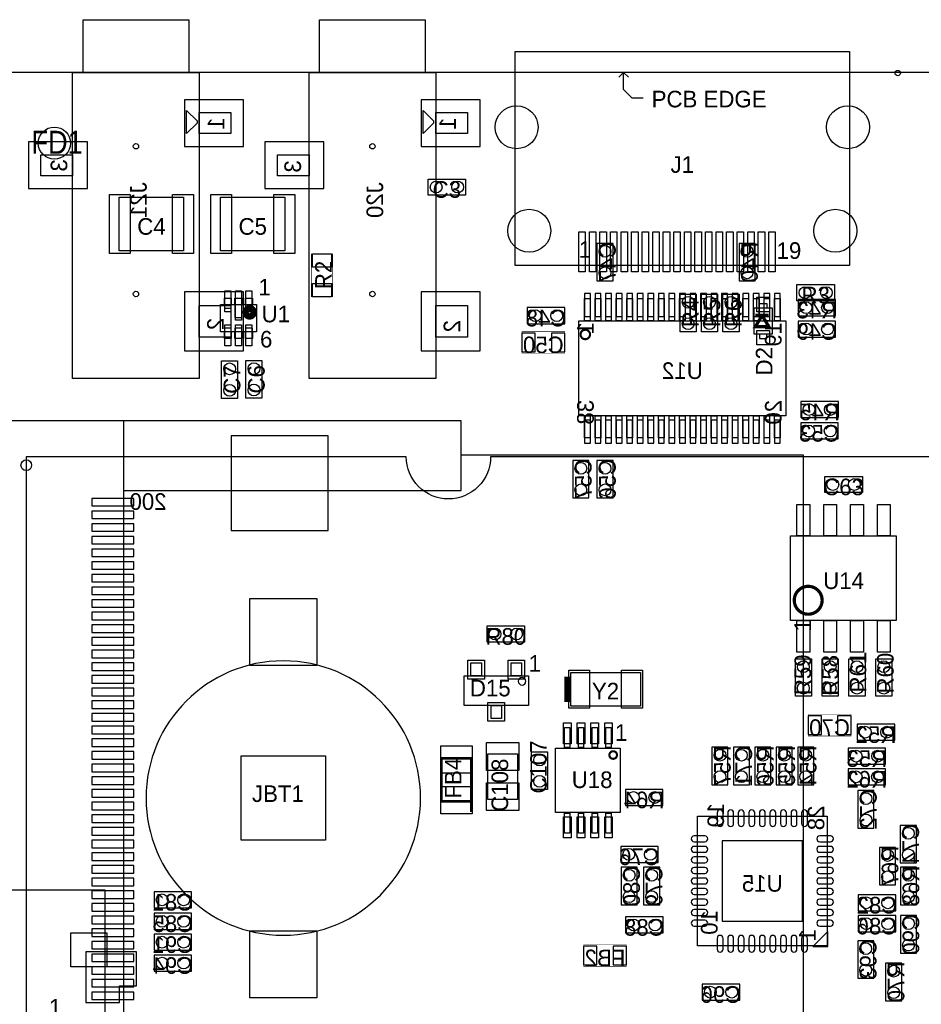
# Model space of a CAD drawing. Extents: x -51 to 4884, y -309 to 4232.
# Tile 5 of 7: x 1423 to 3105, y 2395 to 4232. Entities that reach past the tile are written whole.
import ezdxf
from ezdxf.enums import TextEntityAlignment as Align

# ---------------------------------------------------------------- set-up
doc = ezdxf.new("R2010")
doc.units = 0
for name, color, linetype in [('BG_OUTLINE', 2, 'CONTINUOUS'), ('BG_VAR-SOM-MX6_V2', 1, 'CONTINUOUS'), ('PG_ASSEMBLY_BOTTOM', 3, 'CONTINUOUS'), ('PG_ASSEMBLY_TOP', 4, 'CONTINUOUS'), ('PIN_BOTTOM', 6, 'CONTINUOUS'), ('PIN_TOP', 5, 'CONTINUOUS'), ('RD_ASSEMBLY_BOTTOM', 7, 'CONTINUOUS'), ('RD_ASSEMBLY_TOP', 8, 'CONTINUOUS')]:
    doc.layers.add(name, color=color, linetype=linetype)

msp = doc.modelspace()

# ---------------------------------------------------------------- linework, layer by layer
at = {"layer": 'BG_OUTLINE'}
msp.add_lwpolyline([(0, 0), (4724.41, 0), (4724.41, 4133.86), (0, 4133.86)], close=True, dxfattribs=at)
at = {"layer": 'BG_VAR-SOM-MX6_V2'}
msp.add_lwpolyline([(2301.71, 3416.73, -0.414214), (2223.01, 3338.03, -0.414214), (2144.31, 3416.73), (1435.61, 3416.73), (1435.61, 1414.73), (1573.41, 1414.73, -0.414214), (1593.11, 1395.13, -0.414214), (1573.41, 1375.43), (1435.61, 1375.43), (1435.61, 755.33), (2144.31, 755.33, -0.414214), (2223.01, 834.03, -0.414214), (2301.71, 755.33), (3470.61, 755.33), (3470.61, 3416.73)], format="xyb", close=True, dxfattribs=at)
msp.add_lwpolyline([(2301.71, 3416.73, -0.414214), (2223.01, 3338.03, -0.414214), (2144.31, 3416.73), (1435.61, 3416.73), (1435.61, 1414.73), (1573.41, 1414.73, -0.414214), (1593.11, 1395.13, -0.414214), (1573.41, 1375.43), (1435.61, 1375.43), (1435.61, 755.33), (2144.31, 755.33, -0.414214), (2223.01, 834.03, -0.414214), (2301.71, 755.33), (3470.61, 755.33), (3470.61, 3416.73)], format="xyb", close=True, dxfattribs=at)
at = {"layer": 'PG_ASSEMBLY_BOTTOM'}
for points in [[(1541.75, 4133.86), (1541.75, 4232.29), (1738.61, 4232.29), (1738.61, 4133.86)], [(1982.75, 4133.86), (1982.75, 4232.29), (2179.61, 4232.29), (2179.61, 4133.86)], [(1522.07, 3562.99), (1522.07, 4133.86), (1758.29, 4133.86), (1758.29, 3562.99)], [(1963.07, 3562.99), (1963.07, 4133.86), (2199.29, 4133.86), (2199.29, 3562.99)], [(1734.67, 4019.69), (1734.67, 4062.99), (1754.35, 4043.31), (1754.35, 4039.37)], [(2175.67, 4019.69), (2175.67, 4062.99), (2195.35, 4043.31), (2195.35, 4039.37)], [(1758.29, 4019.69), (1758.29, 4059.06), (1817.35, 4059.06), (1817.35, 4019.69)], [(2199.29, 4019.69), (2199.29, 4059.06), (2258.35, 4059.06), (2258.35, 4019.69)], [(1463.01, 3940.95), (1463.01, 3980.32), (1522.07, 3980.32), (1522.07, 3940.95)], [(1904.01, 3940.95), (1904.01, 3980.32), (1963.07, 3980.32), (1963.07, 3940.95)], [(2500, 3815), (2500, 3745), (2530, 3745), (2530, 3815)], [(2795, 3745), (2795, 3815), (2765, 3815), (2765, 3745)], [(2487.29, 3711.87), (2487.29, 3670.53), (2477.06, 3670.53), (2477.06, 3711.87)], [(2506.98, 3711.87), (2506.98, 3670.53), (2496.74, 3670.53), (2496.74, 3711.87)], [(2526.66, 3711.87), (2526.66, 3670.53), (2516.43, 3670.53), (2516.43, 3711.87)], [(2546.35, 3711.87), (2546.35, 3670.53), (2536.11, 3670.53), (2536.11, 3711.87)], [(2566.03, 3711.87), (2566.03, 3670.53), (2555.8, 3670.53), (2555.8, 3711.87)], [(2585.72, 3711.87), (2585.72, 3670.53), (2575.48, 3670.53), (2575.48, 3711.87)], [(2605.4, 3711.87), (2605.4, 3670.53), (2595.17, 3670.53), (2595.17, 3711.87)], [(2625.09, 3711.87), (2625.09, 3670.53), (2614.85, 3670.53), (2614.85, 3711.87)], [(2644.77, 3711.87), (2644.77, 3670.53), (2634.54, 3670.53), (2634.54, 3711.87)], [(2664.46, 3711.87), (2664.46, 3670.53), (2654.22, 3670.53), (2654.22, 3711.87)], [(2684.14, 3711.87), (2684.14, 3670.53), (2673.91, 3670.53), (2673.91, 3711.87)], [(2703.83, 3711.87), (2703.83, 3670.53), (2693.59, 3670.53), (2693.59, 3711.87)], [(2723.51, 3711.87), (2723.51, 3670.53), (2713.28, 3670.53), (2713.28, 3711.87)], [(2743.2, 3711.87), (2743.2, 3670.53), (2732.96, 3670.53), (2732.96, 3711.87)], [(2762.88, 3711.87), (2762.88, 3670.53), (2752.65, 3670.53), (2752.65, 3711.87)], [(2782.57, 3711.87), (2782.57, 3670.53), (2772.33, 3670.53), (2772.33, 3711.87)], [(2802.25, 3711.87), (2802.25, 3670.53), (2792.02, 3670.53), (2792.02, 3711.87)], [(2821.94, 3711.87), (2821.94, 3670.53), (2811.7, 3670.53), (2811.7, 3711.87)], [(2841.62, 3711.87), (2841.62, 3670.53), (2831.39, 3670.53), (2831.39, 3711.87)], [(1758.29, 3639.77), (1758.29, 3698.82), (1817.35, 3698.82), (1817.35, 3639.77)], [(2199.29, 3639.77), (2199.29, 3698.82), (2258.35, 3698.82), (2258.35, 3639.77)], [(2370, 3665), (2440, 3665), (2440, 3695), (2370, 3695)], [(2875, 3680), (2945, 3680), (2945, 3710), (2875, 3710)], [(2852.25, 3670.53), (2852.25, 3493.37), (2466.43, 3493.37), (2466.43, 3670.53)], [(2945, 3670), (2875, 3670), (2875, 3640), (2945, 3640)], [(2950.34, 3519.95), (2880.34, 3519.95), (2880.34, 3489.95), (2950.34, 3489.95)], [(2487.29, 3493.37), (2487.29, 3452.03), (2477.06, 3452.03), (2477.06, 3493.37)], [(2506.98, 3493.37), (2506.98, 3452.03), (2496.74, 3452.03), (2496.74, 3493.37)], [(2526.66, 3493.37), (2526.66, 3452.03), (2516.43, 3452.03), (2516.43, 3493.37)], [(2546.35, 3493.37), (2546.35, 3452.03), (2536.11, 3452.03), (2536.11, 3493.37)], [(2566.03, 3493.37), (2566.03, 3452.03), (2555.8, 3452.03), (2555.8, 3493.37)], [(2585.72, 3493.37), (2585.72, 3452.03), (2575.48, 3452.03), (2575.48, 3493.37)], [(2605.4, 3493.37), (2605.4, 3452.03), (2595.17, 3452.03), (2595.17, 3493.37)], [(2625.09, 3493.37), (2625.09, 3452.03), (2614.85, 3452.03), (2614.85, 3493.37)], [(2644.77, 3493.37), (2644.77, 3452.03), (2634.54, 3452.03), (2634.54, 3493.37)], [(2664.46, 3493.37), (2664.46, 3452.03), (2654.22, 3452.03), (2654.22, 3493.37)], [(2684.14, 3493.37), (2684.14, 3452.03), (2673.91, 3452.03), (2673.91, 3493.37)], [(2703.83, 3493.37), (2703.83, 3452.03), (2693.59, 3452.03), (2693.59, 3493.37)], [(2723.51, 3493.37), (2723.51, 3452.03), (2713.28, 3452.03), (2713.28, 3493.37)], [(2743.2, 3493.37), (2743.2, 3452.03), (2732.96, 3452.03), (2732.96, 3493.37)], [(2762.88, 3493.37), (2762.88, 3452.03), (2752.65, 3452.03), (2752.65, 3493.37)], [(2782.57, 3493.37), (2782.57, 3452.03), (2772.33, 3452.03), (2772.33, 3493.37)], [(2802.25, 3493.37), (2802.25, 3452.03), (2792.02, 3452.03), (2792.02, 3493.37)], [(2821.94, 3493.37), (2821.94, 3452.03), (2811.7, 3452.03), (2811.7, 3493.37)], [(2841.62, 3493.37), (2841.62, 3452.03), (2831.39, 3452.03), (2831.39, 3493.37)], [(2950, 3480), (2880, 3480), (2880, 3450), (2950, 3450)], [(2485, 3340), (2485, 3410), (2455, 3410), (2455, 3340)], [(2530, 3340), (2530, 3410), (2500, 3410), (2500, 3340)], [(2985.37, 2887.86), (3055.37, 2887.86), (3055.37, 2917.86), (2985.37, 2917.86)], [(2714.37, 2874.86), (2714.37, 2804.86), (2744.37, 2804.86), (2744.37, 2874.86)], [(2754.37, 2874.86), (2754.37, 2804.86), (2784.37, 2804.86), (2784.37, 2874.86)], [(2794.37, 2874.86), (2794.37, 2804.86), (2824.37, 2804.86), (2824.37, 2874.86)], [(2834.37, 2874.86), (2834.37, 2804.86), (2864.37, 2804.86), (2864.37, 2874.86)], [(2904.37, 2804.86), (2904.37, 2874.86), (2874.37, 2874.86), (2874.37, 2804.86)], [(2968.39, 2843.17), (3038.39, 2843.17), (3038.39, 2873.17), (2968.39, 2873.17)], [(3038.35, 2834.55), (2968.35, 2834.55), (2968.35, 2804.55), (3038.35, 2804.55)], [(2553, 2766), (2623, 2766), (2623, 2796), (2553, 2796)], [(2986.68, 2793.84), (2986.68, 2723.84), (3016.68, 2723.84), (3016.68, 2793.84)], [(2687.3, 2504.22), (2687.3, 2746.34), (2929.42, 2746.34), (2929.42, 2504.22)], [(3065.68, 2729.04), (3065.68, 2659.04), (3095.68, 2659.04), (3095.68, 2729.04)], [(2544.37, 2659.86), (2614.37, 2659.86), (2614.37, 2689.86), (2544.37, 2689.86)], [(3057.06, 2617.88), (3057.06, 2687.88), (3027.06, 2687.88), (3027.06, 2617.88)], [(2575.06, 2580.88), (2575.06, 2650.88), (2545.06, 2650.88), (2545.06, 2580.88)], [(2617.06, 2580.88), (2617.06, 2650.88), (2587.06, 2650.88), (2587.06, 2580.88)], [(3066.06, 2650.88), (3066.06, 2580.88), (3096.06, 2580.88), (3096.06, 2650.88)], [(1744, 2605), (1674, 2605), (1674, 2575), (1744, 2575)], [(3057.35, 2599.55), (2987.35, 2599.55), (2987.35, 2569.55), (3057.35, 2569.55)], [(1744, 2565), (1674, 2565), (1674, 2535), (1744, 2535)], [(2553.39, 2528.17), (2623.39, 2528.17), (2623.39, 2558.17), (2553.39, 2558.17)], [(3057.35, 2560.55), (2987.35, 2560.55), (2987.35, 2530.55), (3057.35, 2530.55)], [(3096.06, 2490.68), (3096.06, 2560.68), (3066.06, 2560.68), (3066.06, 2490.68)], [(1744, 2526), (1674, 2526), (1674, 2496), (1744, 2496)], [(2902.94, 2503.11), (2930.53, 2503.11), (2930.53, 2530.7)], [(3016.35, 2443.84), (3016.35, 2513.84), (2986.35, 2513.84), (2986.35, 2443.84)], [(1744, 2487), (1674, 2487), (1674, 2457), (1744, 2457)], [(3068.35, 2401.84), (3068.35, 2471.84), (3038.35, 2471.84), (3038.35, 2401.84)], [(2696.35, 2402.84), (2766.35, 2402.84), (2766.35, 2432.84), (2696.35, 2432.84)]]:
    msp.add_lwpolyline(points, close=True, dxfattribs=at)
at = {"layer": 'PG_ASSEMBLY_BOTTOM', "const_width": 1}
for points in [[(2360, 3610), (2440, 3610), (2440, 3650), (2360, 3650)], [(2973.87, 2935.86), (2893.87, 2935.86), (2893.87, 2895.86), (2973.87, 2895.86)], [(2475, 2466.07), (2555, 2466.07), (2555, 2506.07), (2475, 2506.07)]]:
    msp.add_lwpolyline(points, close=True, dxfattribs=at)
at = {"layer": 'PG_ASSEMBLY_BOTTOM', "const_width": 3.94}
msp.add_lwpolyline([(2478.24, 3636.12, 1), (2478.24, 3653.76, 1)], format="xyb", close=True, dxfattribs=at)
at = {"layer": 'PG_ASSEMBLY_BOTTOM'}
for points in [[(1616.71, 3353.75), (2246.63, 3353.75), (2246.63, 3483.67), (1254.51, 3483.67), (1254.51, 818.31)], [(1616.71, 3483.67), (1616.71, 688.39)], [(2246.63, 3420.67), (2884.51, 3420.67), (2884.51, 751.39), (2246.63, 751.39)]]:
    msp.add_lwpolyline(points, dxfattribs=at)
at = {"layer": 'PG_ASSEMBLY_TOP'}
for points in [[(2971.17, 4173.23), (2971.17, 3773.62), (2347.15, 3773.62), (2347.15, 4173.23)], [(2185, 3935), (2255, 3935), (2255, 3905), (2185, 3905)], [(1609, 3801), (1609, 3901), (1729, 3901), (1729, 3801)], [(1918, 3901), (1918, 3801), (1798, 3801), (1798, 3901)], [(2943, 3708), (2873, 3708), (2873, 3738), (2943, 3738)], [(2685, 3720), (2685, 3650), (2655, 3650), (2655, 3720)], [(2725, 3720), (2725, 3650), (2695, 3650), (2695, 3720)], [(2765, 3720), (2765, 3650), (2735, 3650), (2735, 3720)], [(1864.7, 3649.65), (1797.7, 3649.65), (1797.7, 3700.85), (1864.7, 3700.85)], [(2793.25, 3645.4), (2793.25, 3694.6), (2826.75, 3694.6), (2826.75, 3645.4)], [(1799.8, 3525.75), (1799.8, 3595.75), (1829.8, 3595.75), (1829.8, 3525.75)], [(1845.2, 3526.25), (1845.2, 3596.25), (1875.2, 3596.25), (1875.2, 3526.25)], [(2925, 3380), (2995, 3380), (2995, 3350), (2925, 3350)], [(3058, 3111), (2861, 3111), (2861, 3269), (3058, 3269)], [(2365, 3071), (2295, 3071), (2295, 3101), (2365, 3101)], [(2284.64, 3032.17), (2284.64, 3007.76), (2264.96, 3007.76), (2264.96, 3032.17)], [(2359.44, 3032.17), (2359.44, 3007.76), (2339.76, 3007.76), (2339.76, 3032.17)], [(2900, 3040), (2900, 2970), (2870, 2970), (2870, 3040)], [(2950, 3040), (2950, 2970), (2920, 2970), (2920, 3040)], [(3000, 3040), (3000, 2970), (2970, 2970), (2970, 3040)], [(3050, 3040), (3050, 2970), (3020, 2970), (3020, 3040)], [(2451.04, 2951.5), (2451.04, 3014.5), (2580.96, 3014.5), (2580.96, 2951.5)], [(2372.04, 3007.76), (2372.04, 2952.64), (2252.36, 2952.64), (2252.36, 3007.76)], [(2322.04, 2952.64), (2322.04, 2928.23), (2302.36, 2928.23), (2302.36, 2952.64)], [(2449.54, 2911.43), (2449.54, 2874.02), (2439.69, 2874.02), (2439.69, 2911.43)], [(2475.13, 2911.43), (2475.13, 2874.02), (2465.28, 2874.02), (2465.28, 2911.43)], [(2500.72, 2911.43), (2500.72, 2874.02), (2490.87, 2874.02), (2490.87, 2911.43)], [(2526.31, 2911.43), (2526.31, 2874.02), (2516.46, 2874.02), (2516.46, 2911.43)], [(2408, 2866), (2408, 2796), (2378, 2796), (2378, 2866)], [(2543.04, 2873.04), (2543.04, 2752.96), (2422.96, 2752.96), (2422.96, 2873.04)], [(2296.5, 2777.5), (2296.5, 2862.5), (2351.5, 2862.5), (2351.5, 2777.5)], [(2449.54, 2751.98), (2449.54, 2714.57), (2439.69, 2714.57), (2439.69, 2751.98)], [(2475.13, 2751.98), (2475.13, 2714.57), (2465.28, 2714.57), (2465.28, 2751.98)], [(2500.72, 2751.98), (2500.72, 2714.57), (2490.87, 2714.57), (2490.87, 2751.98)], [(2526.31, 2751.98), (2526.31, 2714.57), (2516.46, 2714.57), (2516.46, 2751.98)], [(1581.97, 2609.01), (1581.97, 2351.13), (625.27, 2351.13), (625.27, 2609.01)]]:
    msp.add_lwpolyline(points, close=True, dxfattribs=at)
for points in [[(2944.59, 4133.86), (2373.73, 4133.86)], [(2549.71, 4133.86), (2540.66, 4124.8)], [(2586.33, 4085.83), (2565.85, 4085.83), (2549.71, 4101.97), (2549.71, 4133.86), (2558.77, 4124.8)], [(1805.02, 3700.85), (1805.02, 3693.85), (1818.02, 3693.85), (1818.02, 3700.85)], [(1824.7, 3700.85), (1824.7, 3676.85), (1837.7, 3676.85), (1837.7, 3700.85)], [(1844.38, 3700.85), (1844.38, 3693.85), (1857.38, 3693.85), (1857.38, 3700.85)], [(2803.1, 3694.6), (2803.1, 3702.6), (2816.9, 3702.6), (2816.9, 3694.6)], [(1818.02, 3649.65), (1818.02, 3656.65), (1805.02, 3656.65), (1805.02, 3649.65)], [(1837.7, 3649.65), (1837.7, 3656.65), (1824.7, 3656.65), (1824.7, 3649.65)], [(1857.38, 3649.65), (1857.38, 3656.65), (1844.38, 3656.65), (1844.38, 3649.65)], [(2803.1, 3645.4), (2803.1, 3637.4), (2816.9, 3637.4), (2816.9, 3645.4)]]:
    msp.add_lwpolyline(points, dxfattribs=at)
at = {"layer": 'PG_ASSEMBLY_TOP', "const_width": 1}
msp.add_lwpolyline([(1967.18, 3715.27), (1967.18, 3795.27), (2007.18, 3795.27), (2007.18, 3715.27)], close=True, dxfattribs=at)
at = {"layer": 'PG_ASSEMBLY_TOP'}
for points, const_width in [([(1849.2, 3693.25, 1), (1855.2, 3679.25, 1)], 12), ([(2920, 3149, 1), (2868, 3149, 1)], 6), ([(2537.34, 2860.24, 1), (2523.15, 2860.25, 1)], 3.94)]:
    msp.add_lwpolyline(points, format="xyb", close=True, dxfattribs=dict(at, const_width=const_width))
for points, const_width in [([(2795.5, 3680.5), (2808, 3680.5), (2795.5, 3659.5), (2820.5, 3659.5), (2808, 3680.5), (2820.5, 3680.5)], 6), ([(2445.13, 3006.62), (2445.13, 2959.38)], 11.81), ([(2265.99, 2754), (2265.99, 2854), (2210.01, 2854), (2210.01, 2774), (2265.99, 2774)], 5)]:
    msp.add_lwpolyline(points, dxfattribs=dict(at, const_width=const_width))
for points in [[(2171, 2780, 1), (1659, 2780, 1)], [(2367.24, 2997.92, 1), (2353.22, 2997.91, 1)]]:
    msp.add_lwpolyline(points, format="xyb", close=True, dxfattribs=at)
at = {"layer": 'PIN_BOTTOM'}
for points in [[(1730.85, 3995.87), (1840.85, 3995.87), (1840.85, 4082.87), (1730.85, 4082.87)], [(2171.85, 3995.87), (2281.85, 3995.87), (2281.85, 4082.87), (2171.85, 4082.87)], [(1439.51, 3917.13), (1549.51, 3917.13), (1549.51, 4004.13), (1439.51, 4004.13)], [(1880.51, 3917.13), (1990.51, 3917.13), (1990.51, 4004.13), (1880.51, 4004.13)], [(1730.85, 3614.29), (1840.85, 3614.29), (1840.85, 3724.29), (1730.85, 3724.29)], [(2171.85, 3614.29), (2281.85, 3614.29), (2281.85, 3724.29), (2171.85, 3724.29)], [(2487.67, 3721.56), (2476.67, 3721.56), (2476.67, 3678.56), (2487.67, 3678.56)], [(2507.36, 3721.56), (2496.36, 3721.56), (2496.36, 3678.56), (2507.36, 3678.56)], [(2527.04, 3721.56), (2516.04, 3721.56), (2516.04, 3678.56), (2527.04, 3678.56)], [(2546.73, 3721.56), (2535.73, 3721.56), (2535.73, 3678.56), (2546.73, 3678.56)], [(2566.41, 3721.56), (2555.41, 3721.56), (2555.41, 3678.56), (2566.41, 3678.56)], [(2586.1, 3721.56), (2575.1, 3721.56), (2575.1, 3678.56), (2586.1, 3678.56)], [(2605.78, 3721.56), (2594.78, 3721.56), (2594.78, 3678.56), (2605.78, 3678.56)], [(2625.47, 3721.56), (2614.47, 3721.56), (2614.47, 3678.56), (2625.47, 3678.56)], [(2645.15, 3721.56), (2634.15, 3721.56), (2634.15, 3678.56), (2645.15, 3678.56)], [(2664.84, 3721.56), (2653.84, 3721.56), (2653.84, 3678.56), (2664.84, 3678.56)], [(2684.53, 3721.56), (2673.53, 3721.56), (2673.53, 3678.56), (2684.53, 3678.56)], [(2704.21, 3721.56), (2693.21, 3721.56), (2693.21, 3678.56), (2704.21, 3678.56)], [(2723.9, 3721.56), (2712.9, 3721.56), (2712.9, 3678.56), (2723.9, 3678.56)], [(2743.58, 3721.56), (2732.58, 3721.56), (2732.58, 3678.56), (2743.58, 3678.56)], [(2763.27, 3721.56), (2752.27, 3721.56), (2752.27, 3678.56), (2763.27, 3678.56)], [(2782.95, 3721.56), (2771.95, 3721.56), (2771.95, 3678.56), (2782.95, 3678.56)], [(2802.64, 3721.56), (2791.64, 3721.56), (2791.64, 3678.56), (2802.64, 3678.56)], [(2822.32, 3721.56), (2811.32, 3721.56), (2811.32, 3678.56), (2822.32, 3678.56)], [(2842.01, 3721.56), (2831.01, 3721.56), (2831.01, 3678.56), (2842.01, 3678.56)], [(2385, 3612.5), (2385, 3647.5), (2360, 3647.5), (2360, 3612.5)], [(2440, 3612.5), (2440, 3647.5), (2415, 3647.5), (2415, 3612.5)], [(2487.67, 3485.34), (2476.67, 3485.34), (2476.67, 3442.34), (2487.67, 3442.34)], [(2507.36, 3485.34), (2496.36, 3485.34), (2496.36, 3442.34), (2507.36, 3442.34)], [(2527.04, 3485.34), (2516.04, 3485.34), (2516.04, 3442.34), (2527.04, 3442.34)], [(2546.73, 3485.34), (2535.73, 3485.34), (2535.73, 3442.34), (2546.73, 3442.34)], [(2566.41, 3485.34), (2555.41, 3485.34), (2555.41, 3442.34), (2566.41, 3442.34)], [(2586.1, 3485.34), (2575.1, 3485.34), (2575.1, 3442.34), (2586.1, 3442.34)], [(2605.78, 3485.34), (2594.78, 3485.34), (2594.78, 3442.34), (2605.78, 3442.34)], [(2625.47, 3485.34), (2614.47, 3485.34), (2614.47, 3442.34), (2625.47, 3442.34)], [(2645.15, 3485.34), (2634.15, 3485.34), (2634.15, 3442.34), (2645.15, 3442.34)], [(2664.84, 3485.34), (2653.84, 3485.34), (2653.84, 3442.34), (2664.84, 3442.34)], [(2684.53, 3485.34), (2673.53, 3485.34), (2673.53, 3442.34), (2684.53, 3442.34)], [(2704.21, 3485.34), (2693.21, 3485.34), (2693.21, 3442.34), (2704.21, 3442.34)], [(2723.9, 3485.34), (2712.9, 3485.34), (2712.9, 3442.34), (2723.9, 3442.34)], [(2743.58, 3485.34), (2732.58, 3485.34), (2732.58, 3442.34), (2743.58, 3442.34)], [(2763.27, 3485.34), (2752.27, 3485.34), (2752.27, 3442.34), (2763.27, 3442.34)], [(2782.95, 3485.34), (2771.95, 3485.34), (2771.95, 3442.34), (2782.95, 3442.34)], [(2802.64, 3485.34), (2791.64, 3485.34), (2791.64, 3442.34), (2802.64, 3442.34)], [(2822.32, 3485.34), (2811.32, 3485.34), (2811.32, 3442.34), (2822.32, 3442.34)], [(2842.01, 3485.34), (2831.01, 3485.34), (2831.01, 3442.34), (2842.01, 3442.34)], [(1998.55, 3456.03), (1817.55, 3456.03), (1817.55, 3279.03), (1998.55, 3279.03)], [(1636.03, 3339.09), (1558.03, 3339.09), (1558.03, 3325.09), (1636.03, 3325.09)], [(1636.03, 3315.47), (1558.03, 3315.47), (1558.03, 3301.47), (1636.03, 3301.47)], [(1636.03, 3291.85), (1558.03, 3291.85), (1558.03, 3277.85), (1636.03, 3277.85)], [(1636.03, 3268.23), (1558.03, 3268.23), (1558.03, 3254.23), (1636.03, 3254.23)], [(1636.03, 3244.61), (1558.03, 3244.61), (1558.03, 3230.61), (1636.03, 3230.61)], [(1636.03, 3220.98), (1558.03, 3220.98), (1558.03, 3206.98), (1636.03, 3206.98)], [(1636.03, 3197.36), (1558.03, 3197.36), (1558.03, 3183.36), (1636.03, 3183.36)], [(1636.03, 3173.74), (1558.03, 3173.74), (1558.03, 3159.74), (1636.03, 3159.74)], [(1636.03, 3150.12), (1558.03, 3150.12), (1558.03, 3136.12), (1636.03, 3136.12)], [(1636.03, 3126.5), (1558.03, 3126.5), (1558.03, 3112.5), (1636.03, 3112.5)], [(1636.03, 3102.87), (1558.03, 3102.87), (1558.03, 3088.87), (1636.03, 3088.87)], [(1636.03, 3079.25), (1558.03, 3079.25), (1558.03, 3065.25), (1636.03, 3065.25)], [(1636.03, 3055.63), (1558.03, 3055.63), (1558.03, 3041.63), (1636.03, 3041.63)], [(1636.03, 3032.01), (1558.03, 3032.01), (1558.03, 3018.01), (1636.03, 3018.01)], [(1636.03, 3008.38), (1558.03, 3008.38), (1558.03, 2994.38), (1636.03, 2994.38)], [(1636.03, 2984.76), (1558.03, 2984.76), (1558.03, 2970.76), (1636.03, 2970.76)], [(1636.03, 2961.14), (1558.03, 2961.14), (1558.03, 2947.14), (1636.03, 2947.14)], [(1636.03, 2937.52), (1558.03, 2937.52), (1558.03, 2923.52), (1636.03, 2923.52)], [(2893.87, 2933.36), (2893.87, 2898.36), (2918.87, 2898.36), (2918.87, 2933.36)], [(2948.87, 2933.36), (2948.87, 2898.36), (2973.87, 2898.36), (2973.87, 2933.36)], [(1636.03, 2913.9), (1558.03, 2913.9), (1558.03, 2899.9), (1636.03, 2899.9)], [(1636.03, 2890.27), (1558.03, 2890.27), (1558.03, 2876.27), (1636.03, 2876.27)], [(1636.03, 2866.65), (1558.03, 2866.65), (1558.03, 2852.65), (1636.03, 2852.65)], [(1636.03, 2843.03), (1558.03, 2843.03), (1558.03, 2829.03), (1636.03, 2829.03)], [(1636.03, 2819.41), (1558.03, 2819.41), (1558.03, 2805.41), (1636.03, 2805.41)], [(1636.03, 2795.79), (1558.03, 2795.79), (1558.03, 2781.79), (1636.03, 2781.79)], [(1636.03, 2772.16), (1558.03, 2772.16), (1558.03, 2758.16), (1636.03, 2758.16)], [(1636.03, 2748.54), (1558.03, 2748.54), (1558.03, 2734.54), (1636.03, 2734.54)], [(1636.03, 2724.92), (1558.03, 2724.92), (1558.03, 2710.92), (1636.03, 2710.92)], [(1636.03, 2701.3), (1558.03, 2701.3), (1558.03, 2687.3), (1636.03, 2687.3)], [(2733.36, 2550.28), (2883.36, 2550.28), (2883.36, 2700.28), (2733.36, 2700.28)], [(1636.03, 2677.68), (1558.03, 2677.68), (1558.03, 2663.68), (1636.03, 2663.68)], [(1636.03, 2654.05), (1558.03, 2654.05), (1558.03, 2640.05), (1636.03, 2640.05)], [(1636.03, 2630.43), (1558.03, 2630.43), (1558.03, 2616.43), (1636.03, 2616.43)], [(1636.03, 2606.81), (1558.03, 2606.81), (1558.03, 2592.81), (1636.03, 2592.81)], [(1636.03, 2583.19), (1558.03, 2583.19), (1558.03, 2569.19), (1636.03, 2569.19)], [(1636.03, 2559.57), (1558.03, 2559.57), (1558.03, 2545.57), (1636.03, 2545.57)], [(1636.03, 2535.94), (1558.03, 2535.94), (1558.03, 2521.94), (1636.03, 2521.94)], [(1636.03, 2512.32), (1558.03, 2512.32), (1558.03, 2498.32), (1636.03, 2498.32)], [(2500, 2468.57), (2500, 2503.57), (2475, 2503.57), (2475, 2468.57)], [(2555, 2468.57), (2555, 2503.57), (2530, 2503.57), (2530, 2468.57)], [(1636.03, 2488.7), (1558.03, 2488.7), (1558.03, 2474.7), (1636.03, 2474.7)], [(1636.03, 2465.08), (1558.03, 2465.08), (1558.03, 2451.08), (1636.03, 2451.08)], [(1636.03, 2441.46), (1558.03, 2441.46), (1558.03, 2427.46), (1636.03, 2427.46)], [(1636.03, 2417.83), (1558.03, 2417.83), (1558.03, 2403.83), (1636.03, 2403.83)]]:
    msp.add_lwpolyline(points, close=True, dxfattribs=at)
for points in [[(2724.12, 2752.41), (2724.12, 2732.41, 1), (2735.12, 2732.41), (2735.12, 2752.41, 1)], [(2743.8, 2752.41), (2743.8, 2732.41, 1), (2754.8, 2732.41), (2754.8, 2752.41, 1)], [(2763.49, 2752.41), (2763.49, 2732.41, 1), (2774.49, 2732.41), (2774.49, 2752.41, 1)], [(2783.17, 2752.41), (2783.17, 2732.41, 1), (2794.17, 2732.41), (2794.17, 2752.41, 1)], [(2802.86, 2752.41), (2802.86, 2732.41, 1), (2813.86, 2732.41), (2813.86, 2752.41, 1)], [(2822.55, 2752.41), (2822.55, 2732.41, 1), (2833.55, 2732.41), (2833.55, 2752.41, 1)], [(2842.23, 2752.41), (2842.23, 2732.41, 1), (2853.23, 2732.41), (2853.23, 2752.41, 1)], [(2861.92, 2752.41), (2861.92, 2732.41, 1), (2872.92, 2732.41), (2872.92, 2752.41, 1)], [(2881.6, 2752.41), (2881.6, 2732.41, 1), (2892.6, 2732.41), (2892.6, 2752.41, 1)], [(2701.23, 2709.52), (2681.23, 2709.52, 1), (2681.23, 2698.52), (2701.23, 2698.52, 1)], [(2935.49, 2709.52), (2915.49, 2709.52, 1), (2915.49, 2698.52), (2935.49, 2698.52, 1)], [(2701.23, 2689.84), (2681.23, 2689.84, 1), (2681.23, 2678.84), (2701.23, 2678.84, 1)], [(2935.49, 2689.84), (2915.49, 2689.84, 1), (2915.49, 2678.84), (2935.49, 2678.84, 1)], [(2701.23, 2670.15), (2681.23, 2670.15, 1), (2681.23, 2659.15), (2701.23, 2659.15, 1)], [(2935.49, 2670.15), (2915.49, 2670.15, 1), (2915.49, 2659.15), (2935.49, 2659.15, 1)], [(2701.23, 2650.47), (2681.23, 2650.47, 1), (2681.23, 2639.47), (2701.23, 2639.47, 1)], [(2935.49, 2650.47), (2915.49, 2650.47, 1), (2915.49, 2639.47), (2935.49, 2639.47, 1)], [(2701.23, 2630.78), (2681.23, 2630.78, 1), (2681.23, 2619.78), (2701.23, 2619.78, 1)], [(2935.49, 2630.78), (2915.49, 2630.78, 1), (2915.49, 2619.78), (2935.49, 2619.78, 1)], [(2701.23, 2611.09), (2681.23, 2611.09, 1), (2681.23, 2600.09), (2701.23, 2600.09, 1)], [(2935.49, 2611.09), (2915.49, 2611.09, 1), (2915.49, 2600.09), (2935.49, 2600.09, 1)], [(2701.23, 2591.41), (2681.23, 2591.41, 1), (2681.23, 2580.41), (2701.23, 2580.41, 1)], [(2935.49, 2591.41), (2915.49, 2591.41, 1), (2915.49, 2580.41), (2935.49, 2580.41, 1)], [(2701.23, 2571.72), (2681.23, 2571.72, 1), (2681.23, 2560.72), (2701.23, 2560.72, 1)], [(2935.49, 2571.72), (2915.49, 2571.72, 1), (2915.49, 2560.72), (2935.49, 2560.72, 1)], [(2701.23, 2552.04), (2681.23, 2552.04, 1), (2681.23, 2541.04), (2701.23, 2541.04, 1)], [(2935.49, 2552.04), (2915.49, 2552.04, 1), (2915.49, 2541.04), (2935.49, 2541.04, 1)], [(2724.12, 2518.15), (2724.12, 2498.15, 1), (2735.12, 2498.15), (2735.12, 2518.15, 1)], [(2743.8, 2518.15), (2743.8, 2498.15, 1), (2754.8, 2498.15), (2754.8, 2518.15, 1)], [(2763.49, 2518.15), (2763.49, 2498.15, 1), (2774.49, 2498.15), (2774.49, 2518.15, 1)], [(2783.17, 2518.15), (2783.17, 2498.15, 1), (2794.17, 2498.15), (2794.17, 2518.15, 1)], [(2802.86, 2518.15), (2802.86, 2498.15, 1), (2813.86, 2498.15), (2813.86, 2518.15, 1)], [(2822.55, 2518.15), (2822.55, 2498.15, 1), (2833.55, 2498.15), (2833.55, 2518.15, 1)], [(2842.23, 2518.15), (2842.23, 2498.15, 1), (2853.23, 2498.15), (2853.23, 2518.15, 1)], [(2861.92, 2518.15), (2861.92, 2498.15, 1), (2872.92, 2498.15), (2872.92, 2518.15, 1)], [(2881.6, 2518.15), (2881.6, 2498.15, 1), (2892.6, 2498.15), (2892.6, 2518.15, 1)]]:
    msp.add_lwpolyline(points, format="xyb", close=True, dxfattribs=at)
for centre, radius in [((3061, 4132.7), 5), ((2350.1, 4031.5), 40), ((2968.22, 4031.5), 40), ((1640.18, 3996.07), 5), ((2081.18, 3996.07), 5), ((2373.73, 3838.58), 40), ((2944.59, 3838.58), 40), ((2515, 3800), 11), ((2780, 3800), 11), ((2515, 3760), 11), ((2780, 3760), 11), ((1640.18, 3720.47), 5), ((2081.18, 3720.47), 5), ((2890, 3695), 11), ((2930, 3695), 11), ((2385, 3680), 11), ((2425, 3680), 11), ((2890, 3655), 11), ((2930, 3655), 11), ((2895.34, 3504.95), 11), ((2935.34, 3504.95), 11), ((2895, 3465), 11), ((2935, 3465), 11), ((1435.61, 3400.99), 10), ((2470, 3395), 11), ((2515, 3395), 11), ((2470, 3355), 11), ((2515, 3355), 11), ((3000.37, 2902.86), 11), ((3040.37, 2902.86), 11), ((2729.37, 2859.86), 11), ((2769.37, 2859.86), 11), ((2809.37, 2859.86), 11), ((2849.37, 2859.86), 11), ((2889.37, 2859.86), 11), ((2983.39, 2858.17), 11), ((3023.39, 2858.17), 11), ((2729.37, 2819.86), 11), ((2769.37, 2819.86), 11), ((2809.37, 2819.86), 11), ((2849.37, 2819.86), 11), ((2889.37, 2819.86), 11), ((2983.35, 2819.55), 11), ((3023.35, 2819.55), 11), ((2568, 2781), 11), ((2608, 2781), 11), ((3001.68, 2778.84), 11), ((3001.68, 2738.84), 11), ((3080.68, 2714.04), 11), ((2559.37, 2674.86), 11), ((2599.37, 2674.86), 11), ((3042.06, 2672.88), 11), ((3080.68, 2674.04), 11), ((2560.06, 2635.88), 11), ((2602.06, 2635.88), 11), ((3081.06, 2635.88), 11), ((3042.06, 2632.88), 11), ((1689, 2590), 11), ((1729, 2590), 11), ((2560.06, 2595.88), 11), ((2602.06, 2595.88), 11), ((3002.35, 2584.55), 11), ((3042.35, 2584.55), 11), ((3081.06, 2595.88), 11), ((1689, 2550), 11), ((1729, 2550), 11), ((2568.39, 2543.17), 11), ((2608.39, 2543.17), 11), ((3002.35, 2545.55), 11), ((3042.35, 2545.55), 11), ((3081.06, 2545.68), 11), ((1689, 2511), 11), ((1729, 2511), 11), ((3001.35, 2498.84), 11), ((3081.06, 2505.68), 11), ((1689, 2472), 11), ((1729, 2472), 11), ((3001.35, 2458.84), 11), ((3053.35, 2456.84), 11), ((2711.35, 2417.84), 11), ((2751.35, 2417.84), 11), ((3053.35, 2416.84), 11)]:
    msp.add_circle(centre, radius, dxfattribs=at)
at = {"layer": 'PIN_TOP'}
for points in [[(1590.5, 3796), (1590.5, 3906), (1629.5, 3906), (1629.5, 3796)], [(1708.5, 3796), (1708.5, 3906), (1747.5, 3906), (1747.5, 3796)], [(1818.5, 3906), (1818.5, 3796), (1779.5, 3796), (1779.5, 3906)], [(1936.5, 3906), (1936.5, 3796), (1897.5, 3796), (1897.5, 3906)], [(2478.15, 3836.71), (2478.15, 3761.71), (2466.15, 3761.71), (2466.15, 3836.71)], [(2497.84, 3836.71), (2497.84, 3761.71), (2485.84, 3761.71), (2485.84, 3836.71)], [(2517.52, 3836.71), (2517.52, 3761.71), (2505.52, 3761.71), (2505.52, 3836.71)], [(2537.21, 3836.71), (2537.21, 3761.71), (2525.21, 3761.71), (2525.21, 3836.71)], [(2556.89, 3836.71), (2556.89, 3761.71), (2544.89, 3761.71), (2544.89, 3836.71)], [(2576.58, 3836.71), (2576.58, 3761.71), (2564.58, 3761.71), (2564.58, 3836.71)], [(2596.26, 3836.71), (2596.26, 3761.71), (2584.26, 3761.71), (2584.26, 3836.71)], [(2615.95, 3836.71), (2615.95, 3761.71), (2603.95, 3761.71), (2603.95, 3836.71)], [(2635.63, 3836.71), (2635.63, 3761.71), (2623.63, 3761.71), (2623.63, 3836.71)], [(2655.32, 3836.71), (2655.32, 3761.71), (2643.32, 3761.71), (2643.32, 3836.71)], [(2675, 3836.71), (2675, 3761.71), (2663, 3761.71), (2663, 3836.71)], [(2694.69, 3836.71), (2694.69, 3761.71), (2682.69, 3761.71), (2682.69, 3836.71)], [(2714.37, 3836.71), (2714.37, 3761.71), (2702.37, 3761.71), (2702.37, 3836.71)], [(2734.06, 3836.71), (2734.06, 3761.71), (2722.06, 3761.71), (2722.06, 3836.71)], [(2753.74, 3836.71), (2753.74, 3761.71), (2741.74, 3761.71), (2741.74, 3836.71)], [(2773.43, 3836.71), (2773.43, 3761.71), (2761.43, 3761.71), (2761.43, 3836.71)], [(2793.11, 3836.71), (2793.11, 3761.71), (2781.11, 3761.71), (2781.11, 3836.71)], [(2812.8, 3836.71), (2812.8, 3761.71), (2800.8, 3761.71), (2800.8, 3836.71)], [(2832.48, 3836.71), (2832.48, 3761.71), (2820.48, 3761.71), (2820.48, 3836.71)], [(1969.68, 3795.27), (2004.68, 3795.27), (2004.68, 3770.27), (1969.68, 3770.27)], [(1969.68, 3740.27), (2004.68, 3740.27), (2004.68, 3715.27), (1969.68, 3715.27)], [(1817.02, 3726.45), (1817.02, 3687.45), (1806.02, 3687.45), (1806.02, 3726.45)], [(1836.7, 3726.45), (1836.7, 3671.45), (1825.7, 3671.45), (1825.7, 3726.45)], [(1856.38, 3726.45), (1856.38, 3687.45), (1845.38, 3687.45), (1845.38, 3726.45)], [(2822.01, 3687.5), (2798.01, 3687.5), (2798.01, 3714.5), (2822.01, 3714.5)], [(1817.02, 3663.05), (1817.02, 3624.05), (1806.02, 3624.05), (1806.02, 3663.05)], [(1836.7, 3663.05), (1836.7, 3624.05), (1825.7, 3624.05), (1825.7, 3663.05)], [(1856.38, 3663.05), (1856.38, 3624.05), (1845.38, 3624.05), (1845.38, 3663.05)], [(2822, 3625.5), (2798, 3625.5), (2798, 3652.5), (2822, 3652.5)], [(2897, 3269), (2873, 3269), (2873, 3328), (2897, 3328)], [(2947, 3269), (2923, 3269), (2923, 3328), (2947, 3328)], [(2997, 3269), (2973, 3269), (2973, 3328), (2997, 3328)], [(3047, 3269), (3023, 3269), (3023, 3328), (3047, 3328)], [(1977.5, 3027.5), (1852.5, 3027.5), (1852.5, 3152.5), (1977.5, 3152.5)], [(2897, 3052), (2873, 3052), (2873, 3111), (2897, 3111)], [(2947, 3052), (2923, 3052), (2923, 3111), (2947, 3111)], [(2997, 3052), (2973, 3052), (2973, 3111), (2997, 3111)], [(3047, 3052), (3023, 3052), (3023, 3111), (3047, 3111)], [(2290.3, 3037.07), (2290.3, 3002.07), (2259.3, 3002.07), (2259.3, 3037.07)], [(2365.1, 3037.07), (2365.1, 3002.07), (2334.1, 3002.07), (2334.1, 3037.07)], [(2447.29, 2947.5), (2447.29, 3018.5), (2486.29, 3018.5), (2486.29, 2947.5)], [(2545.71, 2947.5), (2545.71, 3018.5), (2584.71, 3018.5), (2584.71, 2947.5)], [(2327.7, 2958.33), (2327.7, 2923.33), (2296.7, 2923.33), (2296.7, 2958.33)], [(2451.61, 2920.1), (2451.61, 2881.1), (2437.61, 2881.1), (2437.61, 2920.1)], [(2477.2, 2920.1), (2477.2, 2881.1), (2463.2, 2881.1), (2463.2, 2920.1)], [(2502.8, 2920.1), (2502.8, 2881.1), (2488.8, 2881.1), (2488.8, 2920.1)], [(2528.39, 2920.1), (2528.39, 2881.1), (2514.39, 2881.1), (2514.39, 2920.1)], [(2267.51, 2826.5), (2208.49, 2826.5), (2208.49, 2877.48), (2267.51, 2877.48)], [(2354, 2883.5), (2354, 2831.5), (2294, 2831.5), (2294, 2883.5)], [(1993.5, 2701.5), (1836.5, 2701.5), (1836.5, 2858.5), (1993.5, 2858.5)], [(2267.51, 2750.52), (2208.49, 2750.52), (2208.49, 2801.5), (2267.51, 2801.5)], [(2354, 2808.5), (2354, 2756.5), (2294, 2756.5), (2294, 2808.5)], [(2451.61, 2744.9), (2451.61, 2705.9), (2437.61, 2705.9), (2437.61, 2744.9)], [(2477.2, 2744.9), (2477.2, 2705.9), (2463.2, 2705.9), (2463.2, 2744.9)], [(2502.8, 2744.9), (2502.8, 2705.9), (2488.8, 2705.9), (2488.8, 2744.9)], [(2528.39, 2744.9), (2528.39, 2705.9), (2514.39, 2705.9), (2514.39, 2744.9)], [(1585.94, 2528.3), (1585.94, 2465.3), (1518.94, 2465.3), (1518.94, 2528.3)], [(1977.5, 2407.5), (1852.5, 2407.5), (1852.5, 2532.5), (1977.5, 2532.5)], [(1546.54, 2398.38), (1609.53, 2398.38), (1609.53, 2429.87), (1641.02, 2429.87), (1641.02, 2492.86), (1546.54, 2492.86)]]:
    msp.add_lwpolyline(points, close=True, dxfattribs=at)
for centre, radius in [((3061, 4132.7), 5), ((2350.1, 4031.5), 40), ((2968.22, 4031.5), 40), ((1488, 4002), 30), ((1640.18, 3996.07), 5), ((2081.18, 3996.07), 5), ((2200, 3920), 11), ((2240, 3920), 11), ((2373.73, 3838.58), 40), ((2944.59, 3838.58), 40), ((2888, 3723), 11), ((2928, 3723), 11), ((1640.18, 3720.47), 5), ((2081.18, 3720.47), 5), ((2670, 3705), 11), ((2710, 3705), 11), ((2750, 3705), 11), ((2670, 3665), 11), ((2710, 3665), 11), ((2750, 3665), 11), ((1814.8, 3580.75), 11), ((1860.2, 3581.25), 11), ((1814.8, 3540.75), 11), ((1860.2, 3541.25), 11), ((1435.61, 3400.99), 10), ((2940, 3365), 11), ((2980, 3365), 11), ((2310, 3086), 11), ((2350, 3086), 11), ((2885, 3025), 11), ((2935, 3025), 11), ((2985, 3025), 11), ((3035, 3025), 11), ((2885, 2985), 11), ((2935, 2985), 11), ((2985, 2985), 11), ((3035, 2985), 11), ((2393, 2851), 11), ((2393, 2811), 11)]:
    msp.add_circle(centre, radius, dxfattribs=at)
at = {"layer": 'RD_ASSEMBLY_TOP'}
for points in [[(1805.02, 3700.85), (1805.02, 3712.85), (1818.02, 3712.85), (1818.02, 3700.85)], [(1824.7, 3700.85), (1824.7, 3712.85), (1837.7, 3712.85), (1837.7, 3700.85)], [(1844.38, 3700.85), (1844.38, 3712.85), (1857.38, 3712.85), (1857.38, 3700.85)], [(1818.02, 3649.65), (1818.02, 3637.65), (1805.02, 3637.65), (1805.02, 3649.65)], [(1837.7, 3649.65), (1837.7, 3637.65), (1824.7, 3637.65), (1824.7, 3649.65)], [(1857.38, 3649.65), (1857.38, 3637.65), (1844.38, 3637.65), (1844.38, 3649.65)]]:
    msp.add_lwpolyline(points, dxfattribs=at)

# ---------------------------------------------------------------- texts
at = {"layer": 'PG_ASSEMBLY_BOTTOM', "text_generation_flag": 2}
for s, p in [('1', (1805, 4050)), ('1', (2237, 4050)), ('3', (1512, 3972)), ('3', (1948, 3970)), ('2', (1804, 3676)), ('2', (2245, 3672)), ('1', (2493.99, 3668.56)), ('19', (2844.38, 3668.56)), ('38', (2493.99, 3522.89)), ('20', (2844.38, 3522.89)), ('19', (2737, 2771)), ('28', (2924, 2766)), ('10', (2725, 2571)), ('1', (2908, 2536))]:
    msp.add_text(s, height=31, rotation=90, dxfattribs=at).set_placement(p)
msp.add_text('200', height=31, dxfattribs=at).set_placement((1697.27, 3317.69))
at = {"layer": 'PG_ASSEMBLY_TOP'}
for s, p in [('PCB EDGE', (2602, 4068.66)), ('1', (2466, 3788)), ('19', (2835, 3786)), ('1', (1868.5, 3717.67)), ('6', (1871.5, 3620.67)), ('1', (2372.5, 3015.67)), ('1', (2533.5, 2886.67)), ('1', (1478, 2374))]:
    msp.add_text(s, height=31, dxfattribs=at).set_placement(p)
msp.add_text('1', height=31, rotation=90, dxfattribs=at).set_placement((2899.34, 3090.5))
at = {"layer": 'RD_ASSEMBLY_BOTTOM', "text_generation_flag": 2}
for s, p in [('J21', (1660.18, 3895.67)), ('J20', (2101.18, 3895.67)), ('C47', (2535, 3780)), ('R40', (2800, 3780)), ('C57', (2490, 3375)), ('C56', (2535, 3375)), ('R57', (2749.37, 2839.86)), ('C71', (2789.37, 2839.86)), ('R56', (2829.37, 2839.86)), ('R55', (2869.37, 2839.86)), ('R54', (2909.37, 2839.86)), ('C72', (3021.68, 2758.84)), ('C74', (3100.68, 2694.04)), ('R67', (3062.06, 2652.88)), ('C80', (2580.06, 2615.88)), ('C79', (2622.06, 2615.88)), ('R68', (3101.06, 2615.88)), ('C90', (3101.06, 2525.68)), ('C93', (3021.35, 2478.84)), ('R70', (3073.35, 2436.84))]:
    msp.add_text(s, height=31, rotation=90, dxfattribs=at).set_placement(p, align=Align.CENTER)
for s, p in [('R43', (2910, 3675)), ('C48', (2405, 3660)), ('C49', (2910, 3635)), ('C50', (2400, 3610)), ('U12', (2659.34, 3561.95)), ('R45', (2915.34, 3484.95)), ('C53', (2915, 3445)), ('C70', (2933.87, 2895.86)), ('R52', (3020.37, 2882.86)), ('R53', (3003.39, 2838.17)), ('R62', (3003.35, 2799.55)), ('R64', (2588, 2761)), ('C76', (2579.37, 2654.86)), ('U15', (2808.36, 2605.28)), ('C81', (1709, 2570)), ('C82', (3022.35, 2564.55)), ('C85', (1709, 2530)), ('C88', (2588.39, 2523.17)), ('C86', (3022.35, 2525.55)), ('C91', (1709, 2491)), ('C94', (1709, 2452)), ('FB2', (2515, 2466.07)), ('C96', (2731.35, 2397.84))]:
    msp.add_text(s, height=31, dxfattribs=at).set_placement(p, align=Align.CENTER)
at = {"layer": 'RD_ASSEMBLY_TOP', "width": 0.883721}
msp.add_text('FD1', height=43, dxfattribs=at).set_placement((1493, 3982), align=Align.CENTER)
at = {"layer": 'RD_ASSEMBLY_TOP'}
for s, p in [('J1', (2659.16, 3946.54)), ('C3', (2220, 3900)), ('C4', (1669, 3831)), ('C5', (1858, 3831)), ('R3', (2908, 3703)), ('U1', (1901, 3667.66)), ('C63', (2960, 3345)), ('U14', (2960, 3170)), ('R80', (2330, 3066)), ('D15', (2301, 2969.67)), ('Y2', (2516, 2963.98)), ('U18', (2491, 2798.67)), ('JBT1', (1905, 2772.66))]:
    msp.add_text(s, height=31, dxfattribs=at).set_placement(p, align=Align.CENTER)
for s, p in [('R2', (2005.34, 3756)), ('R4', (2690, 3685)), ('R5', (2730, 3685)), ('R6', (2770, 3685)), ('D2', (2827.34, 3595)), ('C7', (1834.8, 3560.75)), ('C6', (1880.2, 3561.25)), ('R59', (2899.34, 3010)), ('R58', (2950.33, 3009)), ('R61', (3002.33, 3015)), ('R60', (3053.33, 3013)), ('C107', (2406.33, 2838)), ('FB4', (2247.33, 2817)), ('C108', (2334.34, 2804))]:
    msp.add_text(s, height=31, rotation=90, dxfattribs=at).set_placement(p, align=Align.CENTER)

doc.saveas('drawing.dxf')
